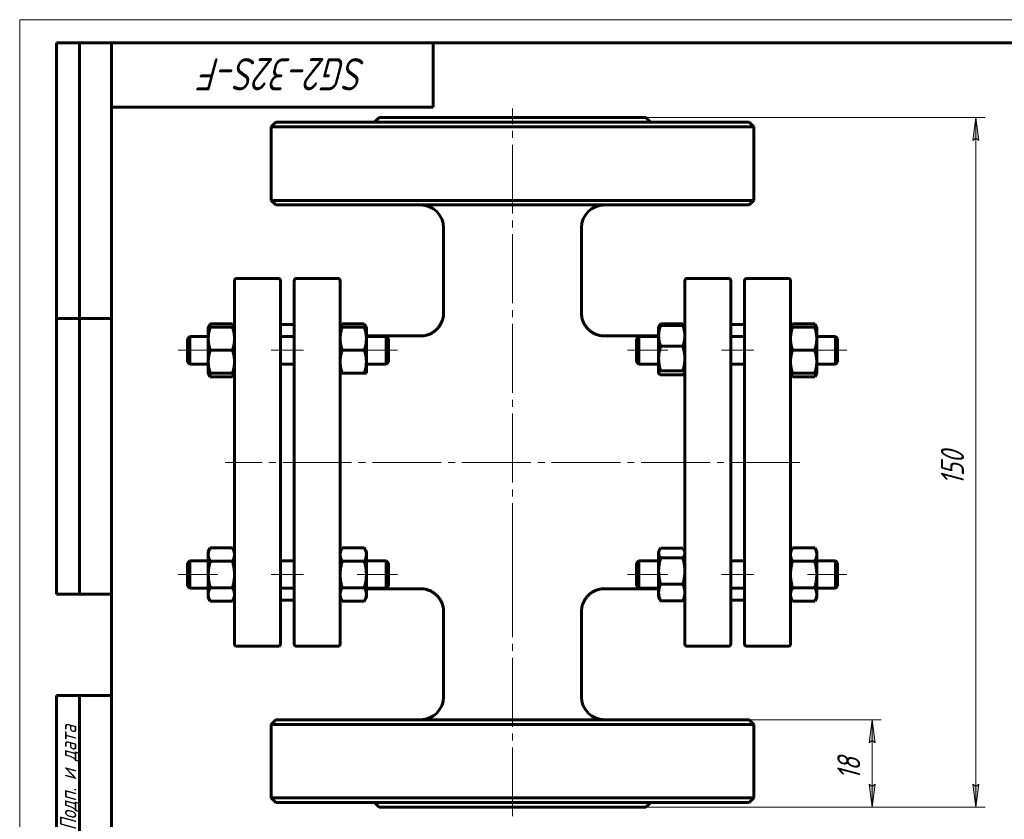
# Model space of a CAD drawing. Header units: millimetres. Extents: x 0 to 420, y 0 to 297.
# Tile 2 of 3: x 0 to 214, y 123 to 297. Entities that reach past the tile are written whole.
import ezdxf

# ---------------------------------------------------------------- set-up
doc = ezdxf.new("R2010")
doc.units = ezdxf.units.MM
for name, pattern in [('K5LT_AXLED', [19.5, 15, -1.5, 1.5, -1.5]), ('K5LT_BASIC', [0]), ('K5LT_THIN', [0])]:
    doc.linetypes.add(name, pattern=pattern)
doc.layers.add('Системный слой', color=7, linetype='Continuous')
doc.layers.add('Системный слой (1)', color=251, linetype='Continuous', true_color=0x6c6c6c)
doc.styles.add('KDIMTEXTSTYLE', font='GOST_AU.SHX', dxfattribs={"width": 0.96, "oblique": 15, "height": 5})
doc.styles.add('KTEXTSTYLE', font='GOST_AU.SHX', dxfattribs={"width": 0.96, "height": 5})
doc.dimstyles.new('KDIMSTYLE (1.00)', dxfattribs={"dimtxt": 5, "dimasz": 1, "dimexe": 2, "dimexo": 0, "dimgap": 1, "dimtad": 1, "dimtxsty": 'KDIMTEXTSTYLE', "dimsah": 1, "dimcen": 0, "dimdle": 1, "dimadec": 0, "dimazin": 0, "dimtfac": 0.667, "dimtmove": 0, "dimatfit": 3, "dimfxl": 1, "dimtvp": 1, "dimtolj": 1, "dimtzin": 0, "dimarcsym": 0})

# ---------------------------------------------------------------- blocks, each defined once
blk = doc.blocks.new('U0')
at = {"layer": 'Системный слой (1)', "linetype": 'K5LT_BASIC', "lineweight": 60}
for p, q in [((139.04, 220.16), (139.04, 220.12)), ((139.04, 220.12), (139.05, 220.08)), ((139.05, 220.08), (139.07, 220.04)), ((139.07, 220.04), (139.15, 219.94)), ((139.15, 219.94), (139.29, 219.83)), ((139.29, 219.83), (139.48, 219.72))]:
    blk.add_line(p, q, dxfattribs=at)
blk = doc.blocks.new('U1')
at = {"layer": 'Системный слой (1)', "linetype": 'K5LT_BASIC', "lineweight": 60}
for p, q in [((144.29, 219.72), (144.48, 219.83)), ((144.48, 219.83), (144.62, 219.94)), ((144.62, 219.94), (144.7, 220.04)), ((144.7, 220.04), (144.72, 220.08)), ((144.72, 220.08), (144.73, 220.12)), ((144.73, 220.12), (144.74, 220.16))]:
    blk.add_line(p, q, dxfattribs=at)
blk = doc.blocks.new('U2')
at = {"layer": 'Системный слой (1)', "linetype": 'K5LT_BASIC', "lineweight": 60}
for p, q in [((75.44, 173.2), (87.24, 173.2)), ((127.23, 173.2), (139.04, 173.2))]:
    blk.add_line(p, q, dxfattribs=at)
blk = doc.blocks.new('U3')
at = {"layer": 'Системный слой (1)', "linetype": 'K5LT_BASIC', "lineweight": 60}
for p, q in [((75.44, 228.2), (87.24, 228.2)), ((127.23, 228.2), (139.04, 228.2))]:
    blk.add_line(p, q, dxfattribs=at)
blk = doc.blocks.new('U4')
at = {"layer": 'Системный слой (1)', "linetype": 'K5LT_BASIC', "lineweight": 60}
for p, q in [((69.92, 230.35), (69.84, 230.1)), ((70.04, 230.6), (69.92, 230.35)), ((70.18, 230.87), (70.04, 230.6))]:
    blk.add_line(p, q, dxfattribs=at)
blk = doc.blocks.new('U5')
at = {"layer": 'Системный слой (1)', "linetype": 'K5LT_BASIC', "lineweight": 60}
for p, q in [((75.13, 230.6), (74.99, 230.87)), ((75.25, 230.35), (75.13, 230.6)), ((75.33, 230.1), (75.25, 230.35))]:
    blk.add_line(p, q, dxfattribs=at)
blk = doc.blocks.new('U6')
at = {"layer": 'Системный слой (1)', "linetype": 'K5LT_BASIC', "lineweight": 60}
for p, q in [((41.14, 220.1), (41.22, 219.85)), ((41.22, 219.85), (41.34, 219.6)), ((41.34, 219.6), (41.48, 219.33))]:
    blk.add_line(p, q, dxfattribs=at)
blk = doc.blocks.new('U7')
at = {"layer": 'Системный слой (1)', "linetype": 'K5LT_BASIC', "lineweight": 60}
for p, q in [((41.22, 230.35), (41.14, 230.1)), ((41.34, 230.6), (41.22, 230.35)), ((41.48, 230.87), (41.34, 230.6))]:
    blk.add_line(p, q, dxfattribs=at)
blk = doc.blocks.new('U8')
at = {"layer": 'Системный слой (1)', "linetype": 'K5LT_BASIC', "lineweight": 60}
for p, q in [((46.29, 219.33), (46.43, 219.6)), ((46.43, 219.6), (46.55, 219.85)), ((46.55, 219.85), (46.63, 220.1))]:
    blk.add_line(p, q, dxfattribs=at)
blk = doc.blocks.new('U9')
at = {"layer": 'Системный слой (1)', "linetype": 'K5LT_BASIC', "lineweight": 60}
for p, q in [((46.43, 230.6), (46.29, 230.87)), ((46.55, 230.35), (46.43, 230.6)), ((46.63, 230.1), (46.55, 230.35))]:
    blk.add_line(p, q, dxfattribs=at)
blk = doc.blocks.new('U10')
at = {"layer": 'Системный слой (1)', "linetype": 'K5LT_BASIC', "lineweight": 60}
for p, q in [((167.92, 230.35), (167.84, 230.1)), ((168.04, 230.6), (167.92, 230.35)), ((168.18, 230.87), (168.04, 230.6))]:
    blk.add_line(p, q, dxfattribs=at)
blk = doc.blocks.new('U11')
at = {"layer": 'Системный слой (1)', "linetype": 'K5LT_BASIC', "lineweight": 60}
for p, q in [((167.84, 220.1), (167.92, 219.85)), ((167.92, 219.85), (168.04, 219.6)), ((168.04, 219.6), (168.18, 219.33))]:
    blk.add_line(p, q, dxfattribs=at)
blk = doc.blocks.new('U12')
at = {"layer": 'Системный слой (1)', "linetype": 'K5LT_BASIC', "lineweight": 60}
for p, q in [((172.99, 219.33), (173.13, 219.6)), ((173.13, 219.6), (173.25, 219.85)), ((173.25, 219.85), (173.33, 220.1))]:
    blk.add_line(p, q, dxfattribs=at)
blk = doc.blocks.new('U13')
at = {"layer": 'Системный слой (1)', "linetype": 'K5LT_BASIC', "lineweight": 60}
for p, q in [((173.13, 230.6), (172.99, 230.87)), ((173.25, 230.35), (173.13, 230.6)), ((173.33, 230.1), (173.25, 230.35))]:
    blk.add_line(p, q, dxfattribs=at)
blk = doc.blocks.new('U14')
at = {"layer": 'Системный слой (1)', "linetype": 'K5LT_BASIC', "lineweight": 60}
for p, q in [((139.06, 181.2), (139.04, 180.97)), ((139.13, 181.43), (139.06, 181.2)), ((139.25, 181.68), (139.13, 181.43)), ((139.32, 181.79), (139.25, 181.68)), ((139.39, 181.9), (139.32, 181.79)), ((139.48, 182.02), (139.39, 181.9))]:
    blk.add_line(p, q, dxfattribs=at)
blk = doc.blocks.new('U15')
at = {"layer": 'Системный слой (1)', "linetype": 'K5LT_BASIC', "lineweight": 60}
for p, q in [((144.38, 181.9), (144.29, 182.02)), ((144.46, 181.79), (144.38, 181.9)), ((144.52, 181.68), (144.46, 181.79)), ((144.64, 181.43), (144.52, 181.68)), ((144.71, 181.2), (144.64, 181.43)), ((144.74, 180.97), (144.71, 181.2))]:
    blk.add_line(p, q, dxfattribs=at)
blk = doc.blocks.new('U16')
at = {"layer": 'Системный слой (1)', "linetype": 'K5LT_BASIC', "lineweight": 60}
for p, q in [((139.17, 230.32), (139.14, 230.24)), ((139.21, 230.39), (139.17, 230.32)), ((139.25, 230.47), (139.21, 230.39)), ((139.32, 230.58), (139.25, 230.47)), ((139.39, 230.69), (139.32, 230.58)), ((139.48, 230.81), (139.39, 230.69))]:
    blk.add_line(p, q, dxfattribs=at)
blk = doc.blocks.new('U17')
at = {"layer": 'Системный слой (1)', "linetype": 'K5LT_BASIC', "lineweight": 60}
for p, q in [((144.38, 230.69), (144.29, 230.81)), ((144.46, 230.58), (144.38, 230.69)), ((144.52, 230.47), (144.46, 230.58)), ((144.56, 230.39), (144.52, 230.47)), ((144.6, 230.32), (144.56, 230.39)), ((144.63, 230.24), (144.6, 230.32))]:
    blk.add_line(p, q, dxfattribs=at)
blk = doc.blocks.new('D0')
at = {"layer": 'Системный слой (1)'}
for points in [[(208.71, 270.7), (208.05, 275.7), (207.39, 270.7), (208.05, 271.2)], [(208.05, 125.7), (208.71, 130.7), (208.05, 130.2), (207.39, 130.7)]]:
    blk.add_hatch(color=256, dxfattribs=at).paths.add_polyline_path(points)
at = {"layer": 'Системный слой (1)', "linetype": 'K5LT_THIN', "lineweight": 18}
for p, q in [((107.24, 275.7), (210.05, 275.7)), ((207.39, 270.7), (208.05, 275.7)), ((208.05, 275.7), (208.71, 270.7)), ((208.05, 271.2), (207.39, 270.7)), ((208.71, 270.7), (208.05, 271.2)), ((208.05, 125.7), (207.39, 130.7)), ((207.39, 130.7), (208.05, 130.2)), ((208.05, 130.2), (208.71, 130.7)), ((208.71, 130.7), (208.05, 125.7)), ((107.24, 125.7), (210.05, 125.7))]:
    blk.add_line(p, q, dxfattribs=at)
blk.add_wipeout([(207.05, 195.76), (199.67, 195.76), (199.67, 205.25), (207.05, 205.25)]).dxf.layer = 'Системный слой (1)'
blk.add_line((208.05, 275.7), (208.05, 125.7), dxfattribs=at)
at = {"layer": 'Системный слой (1)', "insert": (200.46, 195.76), "char_height": 5, "attachment_point": 1, "rotation": 90, "style": 'KTEXTSTYLE'}
blk.add_mtext('\\H5.0;\\W1.000;\\Q15;\\Q15;\\W0.960;150', dxfattribs=at)
blk = doc.blocks.new('KDIMARROW_01')
at = {"layer": 'Системный слой'}
blk.add_hatch(color=0, dxfattribs=at).paths.add_polyline_path([(-5, -0.66), (0, 0), (-5, 0.66), (-4.5, 0)])
at = {"layer": 'Системный слой', "color": 0, "linetype": 'K5LT_THIN', "lineweight": 18}
for p, q in [((-4.5, 0), (-5, 0.66)), ((-5, 0.66), (0, 0)), ((0, 0), (-5, -0.66)), ((-5, -0.66), (-4.5, 0))]:
    blk.add_line(p, q, dxfattribs=at)
at = {"layer": 'Системный слой (1)', "color": 0, "linetype": 'K5LT_THIN', "lineweight": 18}
blk.add_line((318.02, 200.7), (317.02, 200.7), dxfattribs=at)
blk = doc.blocks.new('D1')
at = {"layer": 'Системный слой (1)'}
blk.add_hatch(color=256, dxfattribs=at).paths.add_polyline_path([(186.15, 139.7), (185.49, 144.7), (184.83, 139.7), (185.49, 140.2)])
at = {"layer": 'Системный слой (1)', "linetype": 'K5LT_THIN', "lineweight": 18}
for p, q in [((153.16, 144.7), (187.49, 144.7)), ((184.83, 139.7), (185.49, 144.7)), ((185.49, 144.7), (186.15, 139.7)), ((185.49, 140.2), (184.83, 139.7)), ((186.15, 139.7), (185.49, 140.2)), ((128.95, 125.7), (187.49, 125.7))]:
    blk.add_line(p, q, dxfattribs=at)
blk.add_wipeout([(184.49, 131.65), (177.11, 131.65), (177.11, 138.48), (184.49, 138.48)]).dxf.layer = 'Системный слой (1)'
at = {"layer": 'Системный слой (1)'}
blk.add_hatch(color=256, dxfattribs=at).paths.add_polyline_path([(185.49, 125.7), (186.15, 130.7), (185.49, 130.2), (184.83, 130.7)])
at = {"layer": 'Системный слой (1)', "linetype": 'K5LT_THIN', "lineweight": 18}
for p, q in [((185.49, 144.7), (185.49, 125.7)), ((185.49, 125.7), (184.83, 130.7)), ((184.83, 130.7), (185.49, 130.2)), ((185.49, 130.2), (186.15, 130.7)), ((186.15, 130.7), (185.49, 125.7))]:
    blk.add_line(p, q, dxfattribs=at)
at = {"layer": 'Системный слой (1)', "insert": (177.9, 131.65), "char_height": 5, "attachment_point": 1, "rotation": 90, "style": 'KTEXTSTYLE'}
blk.add_mtext('\\H5.0;\\W1.000;\\Q15;\\Q15;\\W0.960;18', dxfattribs=at)
blk = doc.blocks.new('U57')
at = {"linetype": 'K5LT_THIN', "lineweight": 18}
for p, q in [((0, 0), (0, 297)), ((0, 297), (420, 297))]:
    blk.add_line(p, q, dxfattribs=at)
at = {"linetype": 'K5LT_BASIC', "lineweight": 60}
for p, q in [((8, 172), (8, 292)), ((20, 292), (8, 292)), ((13, 172), (13, 292)), ((20, 5), (20, 292)), ((20, 292), (415, 292)), ((90, 292), (90, 278)), ((90, 278), (20, 278)), ((20, 232), (8, 232)), ((20, 172), (8, 172)), ((8, 5), (8, 150)), ((20, 150), (8, 150)), ((13, 5), (13, 150))]:
    blk.add_line(p, q, dxfattribs=at)
at = {"attachment_point": 1, "style": 'KTEXTSTYLE'}
for s, insert, char_height, rotation in [('\\H5.0;\\W1.000;\\Q15;\\Q15;\\W0.960;\\H7.00;SG2-32S-F', (75.44, 281.64), 7, 180), ('\\H5.0;\\W1.000;\\Q15;\\Q15;\\W0.960;\\H3.50;Подп. и дата', (8.82, 120.66), 3.5, 90)]:
    blk.add_mtext(s, dxfattribs=dict(at, insert=insert, char_height=char_height, rotation=rotation))

msp = doc.modelspace()

# ---------------------------------------------------------------- linework, layer by layer
at = {"layer": 'Системный слой (1)', "linetype": 'K5LT_BASIC', "lineweight": 60}
for p, q in [((55.736, 274.704), (54.736, 273.704)), ((158.736, 274.704), (55.736, 274.704)), ((78.236, 275.704), (77.236, 274.704)), ((78.236, 275.704), (136.236, 275.704)), ((136.236, 275.704), (137.236, 274.704)), ((158.736, 274.704), (159.736, 273.704)), ((54.736, 273.704), (159.736, 273.704)), ((54.736, 257.704), (54.736, 273.704)), ((159.736, 257.704), (159.736, 273.704)), ((55.736, 256.704), (54.736, 257.704)), ((159.736, 257.704), (54.736, 257.704)), ((158.736, 256.704), (159.736, 257.704)), ((55.736, 256.704), (158.736, 256.704)), ((92.24, 233.199), (92.236, 251.704)), ((122.236, 233.198), (122.236, 251.704)), ((46.736, 228.635), (46.736, 240.204)), ((47.236, 240.704), (56.236, 240.704)), ((56.736, 240.204), (56.736, 161.204)), ((59.736, 161.204), (59.736, 240.204)), ((69.236, 240.704), (60.236, 240.704)), ((69.736, 240.204), (69.736, 228.635)), ((144.736, 240.204), (144.736, 228.635)), ((154.236, 240.704), (145.236, 240.704)), ((154.736, 161.204), (154.736, 240.204)), ((157.736, 240.204), (157.736, 161.204)), ((158.236, 240.704), (167.236, 240.704)), ((167.736, 228.635), (167.736, 240.204)), ((41.036, 230.099), (41.482, 230.873)), ((41.036, 227.599), (41.036, 230.099)), ((41.036, 230.099), (41.482, 230.099)), ((41.482, 230.873), (46.289, 230.873)), ((41.482, 230.099), (46.289, 230.099)), ((46.736, 230.099), (46.289, 230.873)), ((46.289, 230.099), (46.736, 230.099)), ((56.736, 230.704), (59.736, 230.704)), ((69.736, 230.099), (70.182, 230.873)), ((69.736, 230.099), (70.182, 230.099)), ((70.182, 230.873), (74.989, 230.873)), ((70.182, 230.099), (74.989, 230.099)), ((75.436, 230.099), (74.989, 230.873)), ((74.989, 230.099), (75.436, 230.099)), ((75.436, 230.099), (75.436, 227.599)), ((139.036, 230.099), (139.069, 230.157)), ((139.036, 228.221), (139.036, 230.099)), ((139.069, 230.157), (139.248, 230.468)), ((139.482, 230.807), (144.289, 230.807)), ((139.482, 230.476), (144.289, 230.476)), ((144.702, 230.157), (144.523, 230.468)), ((144.736, 230.099), (144.702, 230.157)), ((154.736, 230.704), (157.736, 230.704)), ((167.736, 230.099), (168.182, 230.873)), ((167.736, 230.099), (168.182, 230.099)), ((168.182, 230.873), (172.989, 230.873)), ((168.182, 230.099), (172.989, 230.099)), ((173.436, 230.099), (172.989, 230.873)), ((172.989, 230.099), (173.436, 230.099)), ((173.436, 230.099), (173.436, 227.599)), ((36.486, 227.599), (36.986, 228.099)), ((36.486, 222.599), (36.486, 227.599)), ((36.986, 228.099), (36.986, 222.099)), ((36.986, 228.099), (41.036, 228.099)), ((41.036, 222.599), (41.036, 227.599)), ((46.736, 172.773), (46.736, 228.635)), ((56.736, 228.099), (59.736, 228.099)), ((69.736, 228.635), (69.736, 172.773)), ((75.436, 228.099), (79.736, 228.099)), ((75.436, 227.599), (75.436, 222.599)), ((80.236, 227.599), (79.736, 228.099)), ((79.736, 222.099), (79.736, 228.099)), ((80.236, 227.599), (80.236, 222.599)), ((134.236, 227.599), (134.736, 228.099)), ((134.236, 227.599), (134.236, 222.599)), ((134.736, 222.099), (134.736, 228.099)), ((134.736, 228.099), (139.036, 228.099)), ((139.036, 223.278), (139.036, 228.221)), ((144.736, 228.635), (144.736, 172.773)), ((154.736, 228.099), (157.736, 228.099)), ((167.736, 172.773), (167.736, 228.635)), ((173.436, 228.099), (177.486, 228.099)), ((173.436, 227.599), (173.436, 222.599)), ((177.486, 228.099), (177.486, 222.099)), ((177.986, 227.599), (177.486, 228.099)), ((177.986, 222.599), (177.986, 227.599)), ((41.482, 225.099), (46.289, 225.099)), ((70.182, 225.099), (74.989, 225.099)), ((139.482, 225.967), (144.289, 225.967)), ((168.182, 225.099), (172.989, 225.099)), ((139.036, 220.156), (139.036, 223.278)), ((36.486, 222.599), (36.986, 222.099)), ((36.986, 222.099), (41.036, 222.099)), ((41.036, 220.099), (41.036, 222.599)), ((56.736, 222.099), (59.736, 222.099)), ((75.436, 222.599), (75.436, 220.099)), ((75.436, 222.099), (79.736, 222.099)), ((80.236, 222.599), (79.736, 222.099)), ((134.236, 222.599), (134.736, 222.099)), ((134.736, 222.099), (139.036, 222.099)), ((154.736, 222.099), (157.736, 222.099)), ((173.436, 222.599), (173.436, 220.099)), ((173.436, 222.099), (177.486, 222.099)), ((177.986, 222.599), (177.486, 222.099)), ((41.482, 220.099), (41.036, 220.099)), ((41.036, 220.099), (41.482, 219.326)), ((41.482, 220.099), (46.289, 220.099)), ((41.482, 219.326), (46.289, 219.326)), ((46.736, 220.099), (46.289, 220.099)), ((46.736, 220.099), (46.289, 219.326)), ((70.182, 220.099), (69.736, 220.099)), ((70.182, 220.099), (74.989, 220.099)), ((75.436, 220.099), (74.989, 220.099)), ((139.036, 220.099), (139.036, 220.156)), ((139.036, 220.099), (139.069, 220.042)), ((139.482, 220.59), (144.289, 220.59)), ((139.482, 219.722), (144.289, 219.722)), ((144.736, 220.099), (144.702, 220.042)), ((167.736, 220.099), (168.182, 219.326)), ((168.182, 220.099), (167.736, 220.099)), ((168.182, 220.099), (172.989, 220.099)), ((168.182, 219.326), (172.989, 219.326)), ((173.436, 220.099), (172.989, 219.326)), ((173.436, 220.099), (172.989, 220.099)), ((41.036, 181.309), (41.482, 182.082)), ((41.036, 180.639), (41.036, 181.309)), ((41.036, 176.309), (41.036, 180.639)), ((41.482, 182.082), (46.289, 182.082)), ((46.736, 181.309), (46.289, 182.082)), ((69.736, 181.309), (70.182, 182.082)), ((70.182, 182.082), (74.989, 182.082)), ((75.436, 181.309), (74.989, 182.082)), ((75.436, 181.309), (75.436, 180.639)), ((75.436, 180.639), (75.436, 176.309)), ((139.036, 181.309), (139.248, 181.678)), ((139.036, 180.965), (139.036, 181.309)), ((139.036, 177.06), (139.036, 180.965)), ((139.482, 182.017), (144.289, 182.017)), ((144.736, 181.309), (144.523, 181.678)), ((167.736, 181.309), (168.182, 182.082)), ((168.182, 182.082), (172.989, 182.082)), ((173.436, 181.309), (172.989, 182.082)), ((173.436, 181.309), (173.436, 180.639)), ((173.436, 180.639), (173.436, 176.309)), ((36.486, 178.809), (36.986, 179.309)), ((36.486, 173.809), (36.486, 178.809)), ((36.986, 179.309), (36.986, 173.309)), ((36.986, 179.309), (41.036, 179.309)), ((41.482, 179.196), (46.289, 179.196)), ((56.736, 179.309), (59.736, 179.309)), ((70.182, 179.196), (74.989, 179.196)), ((75.436, 179.309), (79.736, 179.309)), ((80.236, 178.809), (79.736, 179.309)), ((79.736, 173.309), (79.736, 179.309)), ((80.236, 178.809), (80.236, 173.809)), ((134.236, 178.809), (134.736, 179.309)), ((134.236, 178.809), (134.236, 173.809)), ((134.736, 179.309), (139.036, 179.309)), ((134.736, 173.309), (134.736, 179.309)), ((139.482, 179.914), (144.289, 179.914)), ((154.736, 179.309), (157.736, 179.309)), ((168.182, 179.196), (172.989, 179.196)), ((173.436, 179.309), (177.486, 179.309)), ((177.486, 179.309), (177.486, 173.309)), ((177.986, 178.809), (177.486, 179.309)), ((177.986, 173.809), (177.986, 178.809)), ((41.036, 171.979), (41.036, 176.309)), ((75.436, 176.309), (75.436, 171.979)), ((139.036, 172.403), (139.036, 177.06)), ((173.436, 176.309), (173.436, 171.979)), ((36.486, 173.809), (36.986, 173.309)), ((80.236, 173.809), (79.736, 173.309)), ((134.236, 173.809), (134.736, 173.309)), ((139.482, 174.206), (144.289, 174.206)), ((177.986, 173.809), (177.486, 173.309)), ((36.986, 173.309), (41.036, 173.309)), ((41.036, 171.309), (41.036, 171.979)), ((41.482, 173.422), (46.289, 173.422)), ((46.736, 161.204), (46.736, 172.773)), ((56.736, 173.309), (59.736, 173.309)), ((69.736, 172.773), (69.736, 161.204)), ((70.182, 173.422), (74.989, 173.422)), ((75.436, 173.309), (79.736, 173.309)), ((75.436, 171.979), (75.436, 171.309)), ((134.736, 173.309), (139.036, 173.309)), ((139.036, 171.309), (139.036, 172.403)), ((144.736, 172.773), (144.736, 161.204)), ((154.736, 173.309), (157.736, 173.309)), ((167.736, 161.204), (167.736, 172.773)), ((168.182, 173.422), (172.989, 173.422)), ((173.436, 173.309), (177.486, 173.309)), ((173.436, 171.979), (173.436, 171.309)), ((41.036, 171.309), (41.482, 170.535)), ((41.482, 170.535), (46.289, 170.535)), ((46.736, 171.309), (46.289, 170.535)), ((56.736, 170.704), (59.736, 170.704)), ((69.736, 171.309), (70.182, 170.535)), ((70.182, 170.535), (74.989, 170.535)), ((75.436, 171.309), (74.989, 170.535)), ((139.036, 171.309), (139.248, 170.94)), ((139.482, 170.601), (144.289, 170.601)), ((144.736, 171.309), (144.523, 170.94)), ((154.736, 170.704), (157.736, 170.704)), ((167.736, 171.309), (168.182, 170.535)), ((168.182, 170.535), (172.989, 170.535)), ((173.436, 171.309), (172.989, 170.535)), ((92.236, 149.704), (92.24, 168.21)), ((122.236, 149.704), (122.233, 168.211)), ((47.236, 160.704), (56.236, 160.704)), ((69.236, 160.704), (60.236, 160.704)), ((154.236, 160.704), (145.236, 160.704)), ((158.236, 160.704), (167.236, 160.704)), ((55.736, 144.704), (54.736, 143.704)), ((54.736, 127.704), (54.736, 143.704)), ((54.736, 143.704), (159.736, 143.704)), ((158.736, 144.704), (55.736, 144.704)), ((158.736, 144.704), (159.736, 143.704)), ((159.736, 127.704), (159.736, 143.704)), ((55.736, 126.704), (54.736, 127.704)), ((159.736, 127.704), (54.736, 127.704)), ((55.736, 126.704), (158.736, 126.704)), ((78.236, 125.704), (77.236, 126.704)), ((136.236, 125.704), (137.236, 126.704)), ((158.736, 126.704), (159.736, 127.704)), ((78.236, 125.704), (136.236, 125.704))]:
    msp.add_line(p, q, dxfattribs=at)
at = {"layer": 'Системный слой (1)', "linetype": 'K5LT_AXLED', "lineweight": 18}
for p, q in [((43.036, 225.099), (34.486, 225.099)), ((61.736, 225.099), (54.736, 225.099)), ((82.236, 225.099), (73.436, 225.099)), ((43.036, 176.309), (34.486, 176.309)), ((61.736, 176.309), (54.736, 176.309)), ((82.236, 176.309), (73.436, 176.309))]:
    msp.add_line(p, q, dxfattribs=at)
at = {"layer": 'Системный слой (1)', "linetype": 'K5LT_BASIC', "lineweight": 60}
for centre, radius, start, end in [((87.236, 251.704), 5, 0, 90), ((127.236, 251.704), 5, 90, 180), ((47.236, 240.204), 0.5, 90, 180), ((56.236, 240.204), 0.5, 0, 90), ((60.236, 240.204), 0.5, 90, 180), ((69.236, 240.204), 0.5, 0, 90), ((145.236, 240.204), 0.5, 90, 180), ((154.236, 240.204), 0.5, 0, 90), ((158.236, 240.204), 0.5, 90, 180), ((167.236, 240.204), 0.5, 0, 90), ((71.736, 230.204), 2, 180, 183.00413), ((142.736, 230.204), 2, 357.12126, 0), ((71.736, 171.204), 2, 177.12126, 180), ((142.736, 171.204), 2, 0, 2.87874), ((47.236, 161.204), 0.5, 180, 270), ((56.236, 161.204), 0.5, 270, 0), ((60.236, 161.204), 0.5, 180, 270), ((69.236, 161.204), 0.5, 270, 0), ((145.236, 161.204), 0.5, 180, 270), ((154.236, 161.204), 0.5, 270, 0), ((158.236, 161.204), 0.5, 180, 270), ((167.236, 161.204), 0.5, 270, 0), ((87.236, 149.704), 5, 270, 0), ((127.236, 149.704), 5, 180, 270)]:
    msp.add_arc(centre, radius, start, end, dxfattribs=at)
for points, knots in [([(92.24, 233.199), (92.241, 233.198), (92.241, 233.198), (92.241, 233.194), (92.241, 233.192), (92.241, 233.186), (92.241, 233.182), (92.241, 233.171), (92.241, 233.164), (92.241, 233.142), (92.24, 233.128), (92.24, 233.087), (92.239, 233.059), (92.236, 232.978), (92.233, 232.924), (92.222, 232.765), (92.211, 232.66), (92.169, 232.35), (92.129, 232.146), (92.021, 231.733), (91.951, 231.525), (91.787, 231.122), (91.692, 230.927), (91.478, 230.55), (91.358, 230.369), (91.095, 230.02), (90.951, 229.853), (90.649, 229.546), (90.492, 229.405), (90.162, 229.145), (89.99, 229.027), (89.62, 228.805), (89.422, 228.703), (89.012, 228.526), (88.799, 228.45), (88.367, 228.327), (88.148, 228.28), (87.7, 228.216), (87.472, 228.199), (87.243, 228.199)], [0, 0, 0, 0, 0.0029263, 0.0029263, 0.0207703, 0.0207703, 0.0489993, 0.0489993, 0.101728, 0.101728, 0.2034559, 0.2034559, 0.4031825, 0.4031825, 0.7951769, 0.7951769, 1.564248, 1.564248, 3.0725555, 3.0725555, 4.6632246, 4.6632246, 6.2361638, 6.2361638, 7.8126687, 7.8126687, 9.4107275, 9.4107275, 10.9438689, 10.9438689, 12.4610178, 12.4610178, 14.0753005, 14.0753005, 15.7110711, 15.7110711, 17.3380893, 17.3380893, 18.9990679, 18.9990679, 18.9990679, 18.9990679]), ([(122.23, 233.198), (122.23, 233.195), (122.23, 233.193), (122.23, 233.188), (122.23, 233.185), (122.23, 233.176), (122.23, 233.17), (122.23, 233.154), (122.23, 233.143), (122.231, 233.112), (122.231, 233.091), (122.233, 233.029), (122.235, 232.988), (122.241, 232.867), (122.248, 232.787), (122.272, 232.552), (122.295, 232.398), (122.368, 232.031), (122.424, 231.819), (122.564, 231.408), (122.646, 231.207), (122.836, 230.82), (122.943, 230.633), (123.183, 230.27), (123.316, 230.094), (123.603, 229.763), (123.757, 229.607), (124.082, 229.318), (124.252, 229.186), (124.605, 228.948), (124.788, 228.841), (125.176, 228.644), (125.383, 228.556), (125.807, 228.407), (126.024, 228.347), (126.461, 228.256), (126.681, 228.226), (127.01, 228.203), (127.119, 228.199), (127.228, 228.199)], [0, 0, 0, 0, 0.0149197, 0.0149197, 0.0372992, 0.0372992, 0.0783284, 0.0783284, 0.1566568, 0.1566568, 0.3095836, 0.3095836, 0.6079775, 0.6079775, 1.1898456, 1.1898456, 2.3237426, 2.3237426, 3.9120446, 3.9120446, 5.4812761, 5.4812761, 7.0478212, 7.0478212, 8.6429913, 8.6429913, 10.236805, 10.236805, 11.7984593, 11.7984593, 13.3337939, 13.3337939, 14.9633218, 14.9633218, 16.5983563, 16.5983563, 18.208879, 18.208879, 18.9990678, 18.9990678, 18.9990678, 18.9990678]), ([(92.24, 168.21), (92.241, 168.21), (92.241, 168.211), (92.241, 168.214), (92.241, 168.217), (92.241, 168.223), (92.241, 168.227), (92.241, 168.238), (92.241, 168.246), (92.241, 168.268), (92.241, 168.282), (92.24, 168.324), (92.239, 168.353), (92.236, 168.436), (92.233, 168.491), (92.221, 168.655), (92.21, 168.763), (92.166, 169.082), (92.123, 169.291), (92.01, 169.709), (91.939, 169.916), (91.772, 170.318), (91.676, 170.512), (91.459, 170.887), (91.338, 171.068), (91.072, 171.416), (90.928, 171.582), (90.632, 171.878), (90.483, 172.011), (90.162, 172.263), (89.99, 172.382), (89.62, 172.603), (89.422, 172.705), (89.012, 172.883), (88.799, 172.959), (88.367, 173.081), (88.148, 173.128), (87.7, 173.193), (87.472, 173.209), (87.243, 173.21)], [0, 0, 0, 0, 0.0032258, 0.0032258, 0.0214177, 0.0214177, 0.0503185, 0.0503185, 0.1043786, 0.1043786, 0.2087572, 0.2087572, 0.4137729, 0.4137729, 0.8163213, 0.8163213, 1.606452, 1.606452, 3.1567813, 3.1567813, 4.7477132, 4.7477132, 6.3196188, 6.3196188, 7.8982635, 7.8982635, 9.4964965, 9.4964965, 10.9440564, 10.9440564, 12.4611871, 12.4611871, 14.0755036, 14.0755036, 15.711395, 15.711395, 17.3386233, 17.3386233, 18.9990648, 18.9990648, 18.9990648, 18.9990648]), ([(122.23, 168.211), (122.23, 168.213), (122.23, 168.216), (122.23, 168.221), (122.23, 168.224), (122.23, 168.233), (122.23, 168.238), (122.23, 168.255), (122.23, 168.265), (122.231, 168.297), (122.231, 168.318), (122.233, 168.381), (122.235, 168.422), (122.241, 168.543), (122.248, 168.623), (122.272, 168.858), (122.295, 169.013), (122.369, 169.381), (122.425, 169.593), (122.564, 170.003), (122.646, 170.202), (122.836, 170.589), (122.943, 170.776), (123.183, 171.139), (123.316, 171.314), (123.603, 171.646), (123.758, 171.802), (124.082, 172.09), (124.253, 172.222), (124.605, 172.461), (124.788, 172.568), (125.176, 172.765), (125.383, 172.853), (125.807, 173.001), (126.024, 173.062), (126.461, 173.152), (126.681, 173.183), (127.011, 173.206), (127.119, 173.21), (127.228, 173.21)], [0, 0, 0, 0, 0.0149685, 0.0149685, 0.0374212, 0.0374212, 0.0785846, 0.0785846, 0.1571692, 0.1571692, 0.3105962, 0.3105962, 0.6099661, 0.6099661, 1.1937374, 1.1937374, 2.3313431, 2.3313431, 3.9199569, 3.9199569, 5.4812699, 5.4812699, 7.0481232, 7.0481232, 8.6435806, 8.6435806, 10.2375811, 10.2375811, 11.7992778, 11.7992778, 13.3346583, 13.3346583, 14.9642966, 14.9642966, 16.5995273, 16.5995273, 18.2101966, 18.2101966, 18.9990647, 18.9990647, 18.9990647, 18.9990647])]:
    msp.add_open_spline(points, degree=3, knots=knots, dxfattribs=at)
for points, weights in [([(41.482, 230.099), (41.036, 228.76), (41.036, 227.599)], [1, 1.0379548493, 1]), ([(46.736, 227.599), (46.736, 228.76), (46.289, 230.099)], [1, 1.0379548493, 1]), ([(70.182, 230.099), (69.736, 228.76), (69.736, 227.599)], [1, 1.0379548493, 1]), ([(75.436, 227.599), (75.436, 228.76), (74.989, 230.099)], [1, 1.0379548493, 1]), ([(139.482, 230.476), (139.036, 229.268), (139.036, 228.221)], [1, 1.0379548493, 1]), ([(139.069, 230.157), (139.155, 230.306), (139.482, 230.476)], [1.01511635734, 1.02753739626, 1]), ([(144.736, 228.221), (144.736, 229.268), (144.289, 230.476)], [1, 1.0379548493, 1]), ([(144.289, 230.476), (144.616, 230.306), (144.702, 230.157)], [1, 1.02753764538, 1.0151161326]), ([(168.182, 230.099), (167.736, 228.76), (167.736, 227.599)], [1, 1.0379548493, 1]), ([(173.436, 227.599), (173.436, 228.76), (172.989, 230.099)], [1, 1.0379548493, 1]), ([(41.036, 227.599), (41.036, 226.439), (41.482, 225.099)], [1, 1.0379548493, 1]), ([(46.289, 225.099), (46.736, 226.439), (46.736, 227.599)], [1, 1.0379548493, 1]), ([(69.736, 227.599), (69.736, 226.439), (70.182, 225.099)], [1, 1.0379548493, 1]), ([(74.989, 225.099), (75.436, 226.439), (75.436, 227.599)], [1, 1.0379548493, 1]), ([(139.036, 228.221), (139.036, 227.175), (139.482, 225.967)], [1, 1.0379548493, 1]), ([(144.289, 225.967), (144.736, 227.175), (144.736, 228.221)], [1, 1.0379548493, 1]), ([(167.736, 227.599), (167.736, 226.439), (168.182, 225.099)], [1, 1.0379548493, 1]), ([(172.989, 225.099), (173.436, 226.439), (173.436, 227.599)], [1, 1.0379548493, 1]), ([(41.482, 225.099), (41.036, 223.76), (41.036, 222.599)], [1, 1.0379548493, 1]), ([(46.736, 222.599), (46.736, 223.76), (46.289, 225.099)], [1, 1.0379548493, 1]), ([(70.182, 225.099), (69.736, 223.76), (69.736, 222.599)], [1, 1.0379548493, 1]), ([(75.436, 222.599), (75.436, 223.76), (74.989, 225.099)], [1, 1.0379548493, 1]), ([(139.482, 225.967), (139.036, 224.526), (139.036, 223.278)], [1, 1.0379548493, 1]), ([(144.736, 223.278), (144.736, 224.526), (144.289, 225.967)], [1, 1.0379548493, 1]), ([(168.182, 225.099), (167.736, 223.76), (167.736, 222.599)], [1, 1.0379548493, 1]), ([(173.436, 222.599), (173.436, 223.76), (172.989, 225.099)], [1, 1.0379548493, 1]), ([(139.036, 223.278), (139.036, 222.03), (139.482, 220.59)], [1, 1.0379548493, 1]), ([(144.289, 220.59), (144.736, 222.03), (144.736, 223.278)], [1, 1.0379548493, 1]), ([(41.036, 222.599), (41.036, 221.439), (41.482, 220.099)], [1, 1.0379548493, 1]), ([(46.289, 220.099), (46.736, 221.439), (46.736, 222.599)], [1, 1.0379548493, 1]), ([(69.736, 222.599), (69.736, 221.439), (70.182, 220.099)], [1, 1.0379548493, 1]), ([(74.989, 220.099), (75.436, 221.439), (75.436, 222.599)], [1, 1.0379548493, 1]), ([(167.736, 222.599), (167.736, 221.439), (168.182, 220.099)], [1, 1.0379548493, 1]), ([(172.989, 220.099), (173.436, 221.439), (173.436, 222.599)], [1, 1.0379548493, 1]), ([(139.482, 220.59), (139.036, 220.357), (139.036, 220.156)], [1, 1.0379548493, 1]), ([(144.736, 220.156), (144.736, 220.357), (144.289, 220.59)], [1, 1.0379548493, 1]), ([(41.482, 182.082), (41.036, 181.309), (41.036, 180.639)], [1, 1.0379548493, 1]), ([(41.036, 180.639), (41.036, 179.969), (41.482, 179.196)], [1, 1.0379548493, 1]), ([(46.736, 180.639), (46.736, 181.309), (46.289, 182.082)], [1, 1.0379548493, 1]), ([(46.289, 179.196), (46.736, 179.969), (46.736, 180.639)], [1, 1.0379548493, 1]), ([(70.182, 182.082), (69.736, 181.309), (69.736, 180.639)], [1, 1.0379548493, 1]), ([(69.736, 180.639), (69.736, 179.969), (70.182, 179.196)], [1, 1.0379548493, 1]), ([(75.436, 180.639), (75.436, 181.309), (74.989, 182.082)], [1, 1.0379548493, 1]), ([(74.989, 179.196), (75.436, 179.969), (75.436, 180.639)], [1, 1.0379548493, 1]), ([(139.036, 180.965), (139.036, 180.477), (139.482, 179.914)], [1, 1.0379548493, 1]), ([(144.289, 179.914), (144.736, 180.477), (144.736, 180.965)], [1, 1.0379548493, 1]), ([(168.182, 182.082), (167.736, 181.309), (167.736, 180.639)], [1, 1.0379548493, 1]), ([(167.736, 180.639), (167.736, 179.969), (168.182, 179.196)], [1, 1.0379548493, 1]), ([(173.436, 180.639), (173.436, 181.309), (172.989, 182.082)], [1, 1.0379548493, 1]), ([(172.989, 179.196), (173.436, 179.969), (173.436, 180.639)], [1, 1.0379548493, 1]), ([(41.482, 179.196), (41.036, 177.649), (41.036, 176.309)], [1, 1.0379548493, 1]), ([(46.736, 176.309), (46.736, 177.649), (46.289, 179.196)], [1, 1.0379548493, 1]), ([(70.182, 179.196), (69.736, 177.649), (69.736, 176.309)], [1, 1.0379548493, 1]), ([(75.436, 176.309), (75.436, 177.649), (74.989, 179.196)], [1, 1.0379548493, 1]), ([(139.482, 179.914), (139.036, 178.385), (139.036, 177.06)], [1, 1.0379548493, 1]), ([(144.736, 177.06), (144.736, 178.385), (144.289, 179.914)], [1, 1.0379548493, 1]), ([(168.182, 179.196), (167.736, 177.649), (167.736, 176.309)], [1, 1.0379548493, 1]), ([(173.436, 176.309), (173.436, 177.649), (172.989, 179.196)], [1, 1.0379548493, 1]), ([(41.036, 176.309), (41.036, 174.969), (41.482, 173.422)], [1, 1.0379548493, 1]), ([(46.289, 173.422), (46.736, 174.969), (46.736, 176.309)], [1, 1.0379548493, 1]), ([(69.736, 176.309), (69.736, 174.969), (70.182, 173.422)], [1, 1.0379548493, 1]), ([(74.989, 173.422), (75.436, 174.969), (75.436, 176.309)], [1, 1.0379548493, 1]), ([(139.036, 177.06), (139.036, 175.735), (139.482, 174.206)], [1, 1.0379548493, 1]), ([(144.289, 174.206), (144.736, 175.735), (144.736, 177.06)], [1, 1.0379548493, 1]), ([(167.736, 176.309), (167.736, 174.969), (168.182, 173.422)], [1, 1.0379548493, 1]), ([(172.989, 173.422), (173.436, 174.969), (173.436, 176.309)], [1, 1.0379548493, 1]), ([(139.482, 174.206), (139.036, 173.24), (139.036, 172.403)], [1, 1.0379548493, 1]), ([(144.736, 172.403), (144.736, 173.24), (144.289, 174.206)], [1, 1.0379548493, 1]), ([(41.482, 173.422), (41.036, 172.649), (41.036, 171.979)], [1, 1.0379548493, 1]), ([(41.036, 171.979), (41.036, 171.309), (41.482, 170.535)], [1, 1.0379548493, 1]), ([(46.736, 171.979), (46.736, 172.649), (46.289, 173.422)], [1, 1.0379548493, 1]), ([(46.289, 170.535), (46.736, 171.309), (46.736, 171.979)], [1, 1.0379548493, 1]), ([(70.182, 173.422), (69.736, 172.649), (69.736, 171.979)], [1, 1.0379548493, 1]), ([(69.736, 171.979), (69.736, 171.309), (70.182, 170.535)], [1, 1.0379548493, 1]), ([(75.436, 171.979), (75.436, 172.649), (74.989, 173.422)], [1, 1.0379548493, 1]), ([(74.989, 170.535), (75.436, 171.309), (75.436, 171.979)], [1, 1.0379548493, 1]), ([(139.036, 172.403), (139.036, 171.567), (139.482, 170.601)], [1, 1.0379548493, 1]), ([(144.289, 170.601), (144.736, 171.567), (144.736, 172.403)], [1, 1.0379548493, 1]), ([(168.182, 173.422), (167.736, 172.649), (167.736, 171.979)], [1, 1.0379548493, 1]), ([(167.736, 171.979), (167.736, 171.309), (168.182, 170.535)], [1, 1.0379548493, 1]), ([(173.436, 171.979), (173.436, 172.649), (172.989, 173.422)], [1, 1.0379548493, 1]), ([(172.989, 170.535), (173.436, 171.309), (173.436, 171.979)], [1, 1.0379548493, 1]), ([(139.482, 170.601), (139.343, 170.777), (139.248, 170.94)], [1, 1.0115374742, 1.01606065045]), ([(144.523, 170.94), (144.428, 170.777), (144.289, 170.601)], [1.01606085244, 1.01153773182, 1])]:
    msp.add_rational_spline(points, weights, degree=2, dxfattribs=at)

# ---------------------------------------------------------------- block references
at = {"layer": 'Системный слой (1)'}
for name in ['U7', 'U9', 'U4', 'U5', 'U16', 'U17', 'U10', 'U13', 'U3', 'U6', 'U8', 'U0', 'U1', 'U11', 'U12', 'U14', 'U15', 'U2']:
    msp.add_blockref(name, (0, 0), dxfattribs=at)

# ---------------------------------------------------------------- next in the draw order: dimensions: what is measured, and where the dimension line sits
dim = msp.add_linear_dim(base=(208.049, 275.704), p1=(107.236, 125.704), p2=(107.236, 275.704), angle=90, dimstyle='KDIMSTYLE (1.00)', override={"dimexo": 0, "dimpost": '\\H5.0;\\W0.960;\\Q15;<>', "dimblk1": 'KDIMARROW_01', "dimblk2": 'KDIMARROW_01', "dimse1": 0, "dimse2": 0, "dimtol": 1, "dimtp": 0, "dimtm": 0, "dimtdec": 5, "dimtolj": 1}, dxfattribs=at)
dim.commit()
dim.dimension.update_dxf_attribs({"geometry": 'D0', "text_midpoint": (208.049, 200.704), "dimtype": 160})

# ---------------------------------------------------------------- next in the draw order: linework, layer by layer
at = {"layer": 'Системный слой (1)', "linetype": 'K5LT_AXLED', "lineweight": 18}
for p, q in [((107.236, 176.809), (107.236, 277.704)), ((141.036, 225.099), (132.236, 225.099)), ((159.736, 225.099), (152.736, 225.099)), ((179.986, 225.099), (171.436, 225.099)), ((169.736, 200.704), (44.736, 200.704)), ((107.236, 123.704), (107.236, 177.087)), ((141.036, 176.309), (132.236, 176.309)), ((159.736, 176.309), (152.736, 176.309)), ((179.986, 176.309), (171.436, 176.309))]:
    msp.add_line(p, q, dxfattribs=at)

# ---------------------------------------------------------------- next in the draw order: dimensions: what is measured, and where the dimension line sits
at = {"layer": 'Системный слой (1)'}
dim = msp.add_linear_dim(base=(185.491, 144.704), p1=(128.95, 125.704), p2=(153.164, 144.704), angle=90, text='\\H5.0;\\W0.960;\\Q15;\\H5.0;\\W0.960;\\Q15;\\Q15;18', dimstyle='KDIMSTYLE (1.00)', override={"dimexo": 0, "dimblk1": 'KDIMARROW_01', "dimblk2": 'KDIMARROW_01', "dimse1": 0, "dimse2": 0, "dimtolj": 1}, dxfattribs=at)
dim.commit()
dim.dimension.update_dxf_attribs({"geometry": 'D1', "text_midpoint": (185.491, 135.204), "dimtype": 160})

# ---------------------------------------------------------------- next in the draw order: block references
msp.add_blockref('U57', (0, 0))

doc.saveas('drawing.dxf')
